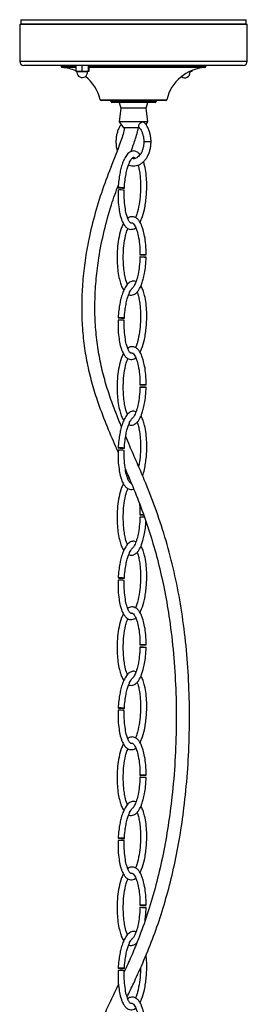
# Model space of a CAD drawing. Header units: millimetres. Extents: x 694 to 858, y 280 to 564.
# Tile 6 of 8: x 828 to 850, y 355 to 450. Entities that reach past the tile are written whole.
import ezdxf

# ---------------------------------------------------------------- set-up
doc = ezdxf.new("R2010")
doc.units = ezdxf.units.MM

msp = doc.modelspace()

# ---------------------------------------------------------------- linework, layer by layer
at = {"color": 7, "linetype": 'Continuous', "lineweight": 25}
for p, q in [((828.299, 449.705), (828.299, 446.105)), ((828.299, 449.705), (832.479, 449.705)), ((828.399, 450.134), (828.399, 449.734)), ((828.399, 450.134), (847.851, 450.134)), ((828.399, 449.734), (847.851, 449.734)), ((829.999, 449.734), (829.999, 449.705)), ((832.479, 449.705), (850.299, 449.705)), ((847.851, 450.134), (850.199, 450.134)), ((847.851, 449.734), (850.199, 449.734)), ((848.599, 449.705), (848.599, 449.734)), ((850.199, 449.734), (850.199, 450.134)), ((850.299, 446.105), (850.299, 449.705)), ((832.727, 445.705), (828.699, 445.705)), ((832.299, 445.605), (832.299, 445.599)), ((849.899, 445.705), (832.727, 445.705)), ((833.71, 445.705), (833.71, 445.126)), ((834.292, 445.705), (834.292, 445.126)), ((834.92, 445.705), (834.92, 445.126)), ((834.967, 445.705), (834.967, 445.126)), ((846.299, 445.599), (846.299, 445.605)), ((834.292, 445.126), (833.71, 445.126)), ((834.92, 445.126), (834.292, 445.126)), ((834.967, 445.126), (834.92, 445.126)), ((844.721, 445.102), (844.698, 445.102)), ((844.721, 445.113), (844.721, 445.102)), ((844.945, 445.102), (844.721, 445.102)), ((844.945, 445.211), (844.945, 445.102)), ((837.364, 442.305), (836.179, 442.305)), ((837.997, 442.105), (837.199, 442.105)), ((842.419, 442.305), (837.364, 442.305)), ((837.899, 442.105), (838.079, 441.551)), ((841.399, 442.105), (837.997, 442.105)), ((840.518, 441.551), (840.699, 442.105)), ((838.079, 441.551), (837.899, 440.237)), ((840.518, 441.551), (838.079, 441.551)), ((840.699, 440.237), (840.518, 441.551)), ((837.899, 440.237), (838.318, 439.645)), ((840.699, 440.237), (837.899, 440.237)), ((840.509, 439.968), (840.699, 440.237)), ((839.887, 439.645), (838.318, 439.645))]:
    msp.add_line(p, q, dxfattribs=at)
at = {"color": 8, "linetype": 'Continuous', "lineweight": 25}
for p, q in [((828.299, 446.105), (832.479, 446.105)), ((833.71, 445.605), (832.299, 445.605)), ((832.299, 445.599), (833.71, 445.599)), ((833.71, 445.5), (832.392, 445.5)), ((832.479, 446.105), (850.299, 446.105)), ((846.299, 445.605), (834.959, 445.605)), ((834.967, 445.599), (846.299, 445.599)), ((846.205, 445.5), (834.967, 445.5)), ((834.845, 445.082), (833.833, 445.082)), ((844.765, 445.058), (844.61, 445.058)), ((836.081, 442.382), (842.516, 442.382)), ((837.935, 442.205), (837.099, 442.205)), ((841.499, 442.205), (837.935, 442.205)), ((840.995, 438.318), (840.295, 438.318))]:
    msp.add_line(p, q, dxfattribs=at)
at = {"color": 7, "linetype": 'Continuous', "lineweight": 25, "flags": 128}
for points in [[(838.326, 433.826), (838.392, 433.827), (838.416, 433.831), (838.395, 433.838), (838.331, 433.846), (838.235, 433.854), (838.12, 433.862), (838.005, 433.867), (837.907, 433.869), (837.841, 433.868), (837.817, 433.863), (837.838, 433.857), (837.902, 433.849), (837.998, 433.84), (838.113, 433.833), (838.228, 433.828), (838.326, 433.826)], [(840.011, 427.367), (840.107, 427.366), (840.222, 427.366), (840.337, 427.365), (840.435, 427.365), (840.501, 427.364), (840.525, 427.364), (840.503, 427.365), (840.439, 427.365), (840.342, 427.365), (840.227, 427.366), (840.112, 427.366), (840.015, 427.367), (839.949, 427.367), (839.925, 427.367), (839.946, 427.367), (840.011, 427.367)], [(840.007, 427.153), (840.104, 427.152), (840.219, 427.15), (840.334, 427.147), (840.432, 427.143), (840.497, 427.14), (840.521, 427.137), (840.5, 427.135), (840.435, 427.135), (840.339, 427.136), (840.224, 427.138), (840.109, 427.142), (840.011, 427.145), (839.945, 427.149), (839.922, 427.151), (839.943, 427.153), (840.007, 427.153)], [(838.326, 421.226), (838.392, 421.227), (838.416, 421.231), (838.395, 421.238), (838.331, 421.246), (838.235, 421.254), (838.12, 421.262), (838.005, 421.267), (837.907, 421.269), (837.841, 421.268), (837.817, 421.263), (837.838, 421.257), (837.902, 421.249), (837.998, 421.24), (838.113, 421.233), (838.228, 421.228), (838.326, 421.226)], [(840.007, 414.553), (840.104, 414.552), (840.219, 414.55), (840.334, 414.547), (840.432, 414.543), (840.497, 414.54), (840.521, 414.537), (840.5, 414.535), (840.435, 414.535), (840.339, 414.536), (840.224, 414.538), (840.109, 414.542), (840.011, 414.545), (839.945, 414.549), (839.922, 414.551), (839.943, 414.553), (840.007, 414.553)], [(840.011, 414.767), (840.107, 414.766), (840.222, 414.766), (840.337, 414.765), (840.435, 414.765), (840.501, 414.764), (840.525, 414.764), (840.503, 414.765), (840.439, 414.765), (840.342, 414.765), (840.227, 414.766), (840.112, 414.766), (840.015, 414.767), (839.949, 414.767), (839.925, 414.767), (839.946, 414.767), (840.011, 414.767)], [(838.326, 408.626), (838.392, 408.627), (838.416, 408.631), (838.395, 408.638), (838.331, 408.646), (838.235, 408.654), (838.12, 408.662), (838.005, 408.667), (837.907, 408.669), (837.841, 408.668), (837.817, 408.663), (837.838, 408.657), (837.902, 408.649), (837.998, 408.64), (838.113, 408.633), (838.228, 408.628), (838.326, 408.626)], [(840.364, 401.936), (840.339, 401.936), (840.224, 401.938), (840.109, 401.942), (840.011, 401.945), (839.945, 401.949), (839.922, 401.951), (839.943, 401.953), (840.007, 401.953)], [(840.281, 402.166), (840.227, 402.166), (840.112, 402.166), (840.015, 402.167), (839.949, 402.167), (839.925, 402.167), (839.946, 402.167), (840.011, 402.167)], [(840.011, 402.167), (840.107, 402.166), (840.222, 402.166), (840.281, 402.165)], [(838.326, 396.026), (838.392, 396.027), (838.416, 396.031), (838.395, 396.038), (838.331, 396.046), (838.235, 396.054), (838.12, 396.062), (838.005, 396.067), (837.907, 396.069), (837.841, 396.068), (837.817, 396.063), (837.838, 396.057), (837.902, 396.049), (837.998, 396.04), (838.113, 396.033), (838.228, 396.028), (838.326, 396.026)], [(840.007, 389.353), (840.104, 389.352), (840.219, 389.35), (840.334, 389.347), (840.432, 389.343), (840.497, 389.34), (840.521, 389.337), (840.5, 389.335), (840.435, 389.335), (840.339, 389.336), (840.224, 389.338), (840.109, 389.342), (840.011, 389.345), (839.945, 389.349), (839.922, 389.351), (839.943, 389.353), (840.007, 389.353)], [(840.011, 389.567), (840.107, 389.566), (840.222, 389.566), (840.337, 389.565), (840.435, 389.565), (840.501, 389.564), (840.525, 389.564), (840.503, 389.565), (840.439, 389.565), (840.342, 389.565), (840.227, 389.566), (840.112, 389.566), (840.015, 389.567), (839.949, 389.567), (839.925, 389.567), (839.946, 389.567), (840.011, 389.567)], [(838.326, 383.426), (838.392, 383.427), (838.416, 383.431), (838.395, 383.438), (838.331, 383.446), (838.235, 383.454), (838.12, 383.462), (838.005, 383.467), (837.907, 383.469), (837.841, 383.468), (837.817, 383.463), (837.838, 383.457), (837.902, 383.449), (837.998, 383.44), (838.113, 383.433), (838.228, 383.428), (838.326, 383.426)], [(840.007, 376.753), (840.104, 376.752), (840.219, 376.75), (840.334, 376.747), (840.432, 376.743), (840.497, 376.74), (840.521, 376.737), (840.5, 376.735), (840.435, 376.735), (840.339, 376.736), (840.224, 376.738), (840.109, 376.742), (840.011, 376.745), (839.945, 376.749), (839.922, 376.751), (839.943, 376.753), (840.007, 376.753)], [(840.011, 376.967), (840.107, 376.966), (840.222, 376.966), (840.337, 376.965), (840.435, 376.965), (840.501, 376.964), (840.525, 376.964), (840.503, 376.965), (840.439, 376.965), (840.342, 376.965), (840.227, 376.966), (840.112, 376.966), (840.015, 376.967), (839.949, 376.967), (839.925, 376.967), (839.946, 376.967), (840.011, 376.967)], [(838.326, 370.826), (838.392, 370.827), (838.416, 370.831), (838.395, 370.838), (838.331, 370.846), (838.235, 370.854), (838.12, 370.862), (838.005, 370.867), (837.907, 370.869), (837.841, 370.868), (837.817, 370.863), (837.838, 370.857), (837.902, 370.849), (837.998, 370.84), (838.113, 370.833), (838.228, 370.828), (838.326, 370.826)], [(840.011, 364.367), (840.107, 364.366), (840.222, 364.366), (840.337, 364.365), (840.435, 364.365), (840.501, 364.364), (840.525, 364.364), (840.503, 364.365), (840.439, 364.365), (840.342, 364.365), (840.227, 364.366), (840.112, 364.366), (840.015, 364.367), (839.949, 364.367), (839.925, 364.367), (839.946, 364.367), (840.011, 364.367)], [(840.007, 364.153), (840.104, 364.152), (840.219, 364.15), (840.334, 364.147), (840.432, 364.143), (840.497, 364.14), (840.521, 364.137), (840.5, 364.135), (840.435, 364.135), (840.339, 364.136), (840.224, 364.138), (840.109, 364.142), (840.011, 364.145), (839.945, 364.149), (839.922, 364.151), (839.943, 364.153), (840.007, 364.153)], [(838.326, 358.226), (838.392, 358.227), (838.416, 358.231), (838.395, 358.238), (838.331, 358.246), (838.235, 358.254), (838.12, 358.262), (838.005, 358.267), (837.907, 358.269), (837.841, 358.268), (837.817, 358.263), (837.838, 358.257), (837.902, 358.249), (837.998, 358.24), (838.113, 358.233), (838.228, 358.228), (838.326, 358.226)]]:
    msp.add_lwpolyline(points, dxfattribs=at)
at = {"color": 7, "linetype": 'Continuous', "lineweight": 25}
for centre, radius, start, end in [((828.699, 446.105), 0.4, 180, 270), ((832.199, 445.605), 0.1, 0, 90), ((832.399, 445.599), 0.1, 180, 266.27487), ((832.128, 441.446), 4.062, 67.07867, 86.27487), ((846.469, 441.446), 4.062, 93.72513, 166.68431), ((846.199, 445.599), 0.1, 273.72513, 0), ((846.399, 445.605), 0.1, 90, 180), ((849.899, 446.105), 0.4, 270, 0), ((833.793, 445.086), 0.04, 354.59329, 90), ((834.339, 445.034), 0.508, 174.59329, 180), ((834.339, 445.034), 0.508, 180, 5.40671), ((832.128, 441.446), 4.062, 13.31569, 51.65052), ((834.885, 445.086), 0.04, 90, 185.40671), ((844.259, 445.01), 0.508, 230.18057, 5.40671), ((844.805, 445.062), 0.04, 90, 185.40671), ((836.179, 442.405), 0.1, 193.31569, 270), ((836.999, 442.205), 0.1, 0, 90), ((837.199, 442.205), 0.1, 180, 270), ((841.399, 442.205), 0.1, 270, 0), ((841.599, 442.205), 0.1, 90, 180), ((842.419, 442.405), 0.1, 270, 346.68431), ((837.985, 430.07), 3.571, 83.22698, 92.86594), ((837.985, 417.47), 3.571, 83.22698, 92.86594), ((837.985, 404.87), 3.571, 83.22698, 92.86594), ((839.898, 388.608), 13.346, 88.01634, 89.52916), ((837.985, 392.27), 3.571, 83.22698, 92.86594), ((837.985, 379.67), 3.571, 83.22698, 92.86594), ((837.985, 367.07), 3.571, 83.22698, 92.86594), ((837.985, 354.47), 3.571, 83.22698, 92.86594)]:
    msp.add_arc(centre, radius, start, end, dxfattribs=at)
for points, knots in [([(838.091, 439.965), (838.056, 439.918), (837.954, 439.781), (837.825, 439.508), (837.705, 439.16), (837.629, 438.786), (837.596, 438.4), (837.611, 438.013), (837.654, 437.692), (837.708, 437.511), (837.727, 437.45)], [0, 0, 0, 0, 0.073238, 0.2147234, 0.3570308, 0.4994256, 0.6417904, 0.784226, 0.9269067, 1, 1, 1, 1]), ([(840.34, 440.175), (840.337, 440.18), (840.323, 440.203), (840.267, 440.217), (840.179, 440.216), (840.076, 440.186), (839.972, 440.132), (839.879, 440.056), (839.812, 439.965), (839.779, 439.868), (839.784, 439.783), (839.806, 439.724), (839.83, 439.706), (839.835, 439.701)], [0, 0, 0, 0, 0.031671, 0.139272, 0.245189, 0.350325, 0.456456, 0.564209, 0.672026, 0.777627, 0.881563, 0.972666, 1, 1, 1, 1]), ([(839.814, 439.718), (839.84, 439.69), (839.918, 439.605), (840.037, 439.424), (840.156, 439.166), (840.241, 438.874), (840.287, 438.587), (840.293, 438.399), (840.295, 438.318)], [0, 0, 0, 0, 0.09514, 0.285584, 0.47577, 0.665872, 0.856427, 1, 1, 1, 1]), ([(840.995, 438.318), (840.993, 438.387), (840.99, 438.586), (840.949, 438.91), (840.858, 439.279), (840.723, 439.623), (840.552, 439.927), (840.407, 440.112), (840.325, 440.196), (840.316, 440.206)], [0, 0, 0, 0, 0.0955563, 0.2731873, 0.45141, 0.6303246, 0.8100296, 0.9778354, 1, 1, 1, 1]), ([(838.439, 439.645), (838.391, 439.449), (838.231, 438.796), (837.834, 437.725), (837.187, 436.034), (836.381, 433.958), (835.571, 431.443), (834.986, 429.052), (834.599, 426.825), (834.369, 424.793), (834.269, 422.764), (834.304, 420.758), (834.478, 418.793), (834.788, 416.884), (835.226, 415.044), (835.83, 413.073), (836.617, 410.992), (837.325, 409.331), (837.726, 408.41), (837.809, 408.219)], [0, 0, 0, 0, 0.018096, 0.060511, 0.103175, 0.183127, 0.265209, 0.347724, 0.410341, 0.472595, 0.53375, 0.593836, 0.652847, 0.711, 0.7686, 0.825851, 0.902635, 0.979722, 1, 1, 1, 1]), ([(839.049, 437.358), (839.151, 437.632), (839.402, 438.306), (839.654, 439.071), (839.752, 439.57), (839.767, 439.645)], [0, 0, 0, 0, 0.367235, 0.905023, 1, 1, 1, 1]), ([(838.816, 436.068), (838.829, 436.061), (838.931, 436.008), (839.138, 435.971), (839.425, 435.963), (839.704, 436.024), (839.968, 436.143), (840.212, 436.319), (840.432, 436.547), (840.624, 436.824), (840.78, 437.143), (840.898, 437.495), (840.97, 437.863), (840.993, 438.141), (840.995, 438.291), (840.995, 438.318)], [0, 0, 0, 0, 0.013129, 0.101112, 0.186949, 0.271747, 0.35653, 0.442568, 0.530511, 0.620224, 0.711078, 0.802429, 0.893822, 0.980509, 1, 1, 1, 1]), ([(840.295, 438.318), (840.294, 438.263), (840.291, 438.101), (840.256, 437.836), (840.179, 437.539), (840.07, 437.273), (839.934, 437.049), (839.779, 436.873), (839.616, 436.751), (839.45, 436.681), (839.296, 436.657), (839.193, 436.683), (839.146, 436.695)], [0, 0, 0, 0, 0.054304, 0.160509, 0.266446, 0.371777, 0.476452, 0.580804, 0.685539, 0.792694, 0.90616, 1, 1, 1, 1]), ([(839.926, 437.052), (839.901, 437.089), (839.817, 437.214), (839.613, 437.361), (839.367, 437.427), (839.164, 437.406), (838.934, 437.324), (838.659, 437.085), (838.416, 436.685), (838.222, 436.211), (838.079, 435.724), (837.962, 435.18), (837.868, 434.566), (837.835, 434.11), (837.817, 433.863)], [0, 0, 0, 0, 0.02895, 0.096832, 0.161913, 0.195548, 0.233849, 0.325315, 0.431071, 0.528522, 0.636925, 0.735268, 0.856344, 1, 1, 1, 1]), ([(838.416, 433.831), (838.434, 434.076), (838.467, 434.531), (838.565, 435.15), (838.68, 435.651), (838.799, 436.037), (838.913, 436.318), (839.014, 436.512), (839.097, 436.638), (839.161, 436.716), (839.217, 436.77), (839.262, 436.803), (839.306, 436.82), (839.326, 436.815), (839.367, 436.792), (839.415, 436.749), (839.445, 436.71), (839.458, 436.692)], [0, 0, 0, 0, 0.183962, 0.342709, 0.474338, 0.579378, 0.660181, 0.720354, 0.763734, 0.793831, 0.816394, 0.846844, 0.883246, 0.924037, 0.951154, 0.977607, 1, 1, 1, 1]), ([(839.738, 436.05), (839.768, 435.941), (839.85, 435.645), (839.922, 435.152), (839.972, 434.585), (839.988, 434.015), (839.971, 433.315), (839.892, 432.468), (839.735, 431.693), (839.582, 431.187), (839.503, 431.016), (839.481, 430.97)], [0, 0, 0, 0, 0.0679568, 0.1834105, 0.2867194, 0.3945601, 0.5081917, 0.6862155, 0.8805983, 0.9677291, 1, 1, 1, 1]), ([(839.927, 430.513), (839.982, 430.625), (840.172, 431.008), (840.34, 431.643), (840.473, 432.365), (840.546, 433), (840.586, 433.683), (840.585, 434.432), (840.522, 435.229), (840.418, 435.895), (840.299, 436.265), (840.261, 436.382)], [0, 0, 0, 0, 0.0665048, 0.226085, 0.3290322, 0.4335231, 0.5420965, 0.6661965, 0.8016142, 0.936745, 1, 1, 1, 1]), ([(838.14, 410.702), (837.949, 411.165), (837.536, 412.166), (836.959, 413.753), (836.435, 415.476), (836.017, 417.27), (835.725, 419.141), (835.569, 421.079), (835.555, 423.064), (835.678, 425.069), (835.957, 427.29), (836.435, 429.682), (837.08, 432.028), (837.609, 433.488), (837.839, 434.123)], [0, 0, 0, 0, 0.065218, 0.141098, 0.216605, 0.292432, 0.369449, 0.448297, 0.528987, 0.611281, 0.694386, 0.805695, 0.915594, 1, 1, 1, 1]), ([(837.807, 433.636), (837.804, 433.3), (837.798, 432.687), (837.881, 431.861), (837.996, 431.256), (838.118, 430.84), (838.224, 430.566), (838.327, 430.364), (838.455, 430.163), (838.612, 429.991), (838.823, 429.865), (839.038, 429.81), (839.255, 429.842), (839.421, 429.907), (839.491, 429.975), (839.513, 429.995)], [0, 0, 0, 0, 0.198947, 0.363594, 0.492991, 0.568925, 0.629405, 0.676817, 0.713492, 0.786661, 0.82847, 0.881124, 0.934678, 0.980442, 1, 1, 1, 1]), ([(839.138, 430.451), (839.137, 430.45), (839.117, 430.434), (839.085, 430.424), (839.065, 430.422), (839.028, 430.44), (838.979, 430.481), (838.897, 430.575), (838.767, 430.805), (838.619, 431.224), (838.489, 431.845), (838.399, 432.666), (838.404, 433.28), (838.407, 433.616)], [0, 0, 0, 0, 0.00181, 0.035954, 0.079022, 0.106825, 0.13273, 0.16363, 0.24485, 0.363656, 0.528967, 0.742909, 1, 1, 1, 1]), ([(838.322, 430.382), (838.263, 430.261), (838.073, 429.868), (837.887, 429.124), (837.748, 428.186), (837.701, 427.31), (837.717, 426.489), (837.785, 425.739), (837.902, 425.068), (838.059, 424.526), (838.2, 424.161), (838.319, 423.985), (838.361, 423.923)], [0, 0, 0, 0, 0.063712, 0.205674, 0.343321, 0.486727, 0.592632, 0.706195, 0.820573, 0.896862, 0.963591, 1, 1, 1, 1]), ([(840.525, 427.364), (840.518, 427.696), (840.506, 428.302), (840.397, 429.113), (840.263, 429.704), (840.127, 430.109), (840.01, 430.375), (839.898, 430.57), (839.76, 430.762), (839.595, 430.92), (839.389, 431.024), (839.199, 431.065), (839.001, 431.04), (838.842, 430.985), (838.769, 430.917), (838.748, 430.897)], [0, 0, 0, 0, 0.201475, 0.3681019, 0.4992206, 0.5763793, 0.6380697, 0.6866998, 0.7243956, 0.7981784, 0.8395496, 0.8850706, 0.9328662, 0.9797326, 1, 1, 1, 1]), ([(839.131, 430.444), (839.134, 430.445), (839.154, 430.457), (839.171, 430.455), (839.201, 430.448), (839.247, 430.419), (839.327, 430.345), (839.466, 430.14), (839.629, 429.745), (839.784, 429.142), (839.904, 428.326), (839.917, 427.707), (839.925, 427.367)], [0, 0, 0, 0, 0.004975, 0.043054, 0.07318, 0.099087, 0.129825, 0.211119, 0.332034, 0.503222, 0.727684, 1, 1, 1, 1]), ([(838.722, 424.51), (838.708, 424.538), (838.6, 424.747), (838.495, 425.19), (838.377, 425.836), (838.315, 426.534), (838.301, 427.355), (838.358, 428.269), (838.49, 429.06), (838.64, 429.616), (838.729, 429.83), (838.762, 429.91)], [0, 0, 0, 0, 0.018719, 0.142938, 0.24523, 0.377297, 0.517166, 0.68312, 0.86577, 0.950008, 1, 1, 1, 1]), ([(838.831, 423.504), (838.842, 423.498), (838.925, 423.457), (839.1, 423.445), (839.313, 423.492), (839.531, 423.616), (839.726, 423.815), (839.883, 424.059), (840.011, 424.317), (840.131, 424.62), (840.259, 425.041), (840.381, 425.603), (840.484, 426.317), (840.508, 426.848), (840.521, 427.137)], [0, 0, 0, 0, 0.009573, 0.067646, 0.123271, 0.171572, 0.246595, 0.319172, 0.372781, 0.443089, 0.538112, 0.661556, 0.815719, 1, 1, 1, 1]), ([(839.922, 427.152), (839.907, 426.844), (839.879, 426.283), (839.762, 425.542), (839.631, 425.014), (839.509, 424.666), (839.411, 424.45), (839.328, 424.306), (839.268, 424.215), (839.239, 424.186), (839.232, 424.178)], [0, 0, 0, 0, 0.286718, 0.522257, 0.703823, 0.806966, 0.885624, 0.943892, 0.985649, 1, 1, 1, 1]), ([(839.537, 424.762), (839.466, 424.787), (839.346, 424.828), (839.164, 424.805), (838.934, 424.725), (838.659, 424.485), (838.416, 424.085), (838.222, 423.611), (838.079, 423.124), (837.962, 422.58), (837.868, 421.966), (837.835, 421.51), (837.817, 421.263)], [0, 0, 0, 0, 0.056541, 0.094405, 0.137522, 0.240487, 0.35954, 0.469244, 0.591276, 0.701983, 0.838282, 1, 1, 1, 1]), ([(838.416, 421.231), (838.434, 421.476), (838.467, 421.931), (838.565, 422.55), (838.68, 423.051), (838.799, 423.437), (838.913, 423.718), (839.014, 423.912), (839.097, 424.038), (839.16, 424.115), (839.207, 424.161), (839.225, 424.173), (839.232, 424.178)], [0, 0, 0, 0, 0.221605, 0.412834, 0.571398, 0.697931, 0.795268, 0.867754, 0.92001, 0.956266, 0.983445, 1, 1, 1, 1]), ([(839.635, 423.742), (839.661, 423.68), (839.744, 423.489), (839.838, 423.077), (839.924, 422.554), (839.972, 421.984), (839.989, 421.415), (839.971, 420.715), (839.892, 419.868), (839.735, 419.093), (839.582, 418.587), (839.503, 418.416), (839.481, 418.37)], [0, 0, 0, 0, 0.03964, 0.123713, 0.23226, 0.329389, 0.430778, 0.537612, 0.704987, 0.887741, 0.96966, 1, 1, 1, 1]), ([(839.927, 417.913), (839.982, 418.025), (840.172, 418.408), (840.34, 419.043), (840.473, 419.765), (840.546, 420.4), (840.586, 421.083), (840.584, 421.832), (840.523, 422.629), (840.406, 423.338), (840.236, 423.886), (840.115, 424.196), (840.025, 424.317), (840.013, 424.333)], [0, 0, 0, 0, 0.060132, 0.20442, 0.297502, 0.39198, 0.490149, 0.602357, 0.724798, 0.846979, 0.924622, 0.990215, 1, 1, 1, 1]), ([(837.807, 421.036), (837.804, 420.7), (837.798, 420.087), (837.881, 419.261), (837.996, 418.656), (838.118, 418.24), (838.224, 417.966), (838.327, 417.764), (838.455, 417.563), (838.612, 417.391), (838.823, 417.265), (839.038, 417.21), (839.255, 417.242), (839.421, 417.307), (839.491, 417.375), (839.513, 417.395)], [0, 0, 0, 0, 0.198947, 0.363594, 0.492991, 0.568925, 0.629405, 0.676817, 0.713492, 0.786661, 0.82847, 0.881124, 0.934678, 0.980442, 1, 1, 1, 1]), ([(839.138, 417.851), (839.137, 417.85), (839.117, 417.834), (839.085, 417.824), (839.065, 417.822), (839.028, 417.84), (838.979, 417.881), (838.897, 417.975), (838.767, 418.205), (838.619, 418.624), (838.489, 419.245), (838.399, 420.066), (838.404, 420.68), (838.407, 421.016)], [0, 0, 0, 0, 0.00181, 0.035954, 0.079022, 0.106825, 0.13273, 0.16363, 0.24485, 0.363656, 0.528967, 0.742909, 1, 1, 1, 1]), ([(838.322, 417.782), (838.263, 417.661), (838.073, 417.268), (837.887, 416.524), (837.748, 415.586), (837.701, 414.71), (837.717, 413.889), (837.785, 413.139), (837.902, 412.468), (838.059, 411.926), (838.2, 411.561), (838.319, 411.385), (838.361, 411.323)], [0, 0, 0, 0, 0.063712, 0.205674, 0.343321, 0.486727, 0.592632, 0.706195, 0.820573, 0.896862, 0.963591, 1, 1, 1, 1]), ([(840.525, 414.764), (840.518, 415.096), (840.506, 415.702), (840.397, 416.513), (840.263, 417.104), (840.127, 417.509), (840.01, 417.775), (839.898, 417.97), (839.76, 418.162), (839.595, 418.32), (839.389, 418.424), (839.199, 418.465), (839.001, 418.44), (838.842, 418.385), (838.769, 418.317), (838.748, 418.297)], [0, 0, 0, 0, 0.201475, 0.3681019, 0.4992206, 0.5763793, 0.6380697, 0.6866998, 0.7243956, 0.7981784, 0.8395496, 0.8850706, 0.9328662, 0.9797326, 1, 1, 1, 1]), ([(839.131, 417.844), (839.134, 417.845), (839.154, 417.857), (839.171, 417.855), (839.201, 417.848), (839.247, 417.819), (839.327, 417.745), (839.466, 417.54), (839.629, 417.145), (839.784, 416.542), (839.904, 415.726), (839.917, 415.107), (839.925, 414.767)], [0, 0, 0, 0, 0.004975, 0.043054, 0.07318, 0.099087, 0.129825, 0.211119, 0.332034, 0.503222, 0.727684, 1, 1, 1, 1]), ([(838.722, 411.91), (838.708, 411.938), (838.6, 412.147), (838.495, 412.59), (838.377, 413.236), (838.315, 413.934), (838.301, 414.755), (838.358, 415.669), (838.49, 416.46), (838.64, 417.016), (838.729, 417.23), (838.762, 417.31)], [0, 0, 0, 0, 0.018719, 0.142938, 0.24523, 0.377297, 0.517166, 0.68312, 0.86577, 0.950008, 1, 1, 1, 1]), ([(838.831, 410.904), (838.842, 410.898), (838.925, 410.857), (839.1, 410.845), (839.313, 410.892), (839.531, 411.016), (839.726, 411.215), (839.883, 411.459), (840.011, 411.717), (840.131, 412.02), (840.259, 412.441), (840.381, 413.003), (840.484, 413.717), (840.508, 414.248), (840.521, 414.537)], [0, 0, 0, 0, 0.009573, 0.067646, 0.123271, 0.171572, 0.246595, 0.319172, 0.372781, 0.443089, 0.538112, 0.661556, 0.815719, 1, 1, 1, 1]), ([(839.922, 414.552), (839.907, 414.244), (839.879, 413.683), (839.762, 412.942), (839.631, 412.414), (839.508, 412.066), (839.411, 411.851), (839.328, 411.703), (839.246, 411.586), (839.179, 411.514), (839.148, 411.494), (839.142, 411.49)], [0, 0, 0, 0, 0.270529, 0.492768, 0.664082, 0.761401, 0.835618, 0.890596, 0.929995, 0.986876, 1, 1, 1, 1]), ([(839.537, 412.162), (839.466, 412.187), (839.346, 412.228), (839.164, 412.205), (838.934, 412.125), (838.659, 411.885), (838.416, 411.485), (838.222, 411.011), (838.079, 410.524), (837.962, 409.98), (837.868, 409.366), (837.835, 408.91), (837.817, 408.663)], [0, 0, 0, 0, 0.056541, 0.094405, 0.137522, 0.240487, 0.35954, 0.469244, 0.591276, 0.701983, 0.838282, 1, 1, 1, 1]), ([(838.416, 408.631), (838.434, 408.876), (838.467, 409.331), (838.565, 409.95), (838.68, 410.451), (838.799, 410.837), (838.913, 411.119), (839.014, 411.311), (839.089, 411.428), (839.13, 411.476), (839.142, 411.49)], [0, 0, 0, 0, 0.235282, 0.438313, 0.606663, 0.741006, 0.84435, 0.921309, 0.976791, 1, 1, 1, 1]), ([(839.635, 411.142), (839.661, 411.08), (839.744, 410.889), (839.838, 410.477), (839.924, 409.954), (839.972, 409.384), (839.989, 408.815), (839.969, 408.116), (839.92, 407.451), (839.822, 407.009), (839.79, 406.865)], [0, 0, 0, 0, 0.0503988, 0.1572919, 0.2953016, 0.4187936, 0.5477029, 0.6835344, 0.8963382, 1, 1, 1, 1]), ([(840.176, 405.953), (840.241, 406.152), (840.367, 406.542), (840.471, 407.166), (840.547, 407.8), (840.586, 408.483), (840.584, 409.232), (840.523, 410.029), (840.406, 410.738), (840.236, 411.286), (840.115, 411.596), (840.025, 411.717), (840.013, 411.733)], [0, 0, 0, 0, 0.108273, 0.212604, 0.318499, 0.428532, 0.554301, 0.691539, 0.828486, 0.915512, 0.989033, 1, 1, 1, 1]), ([(838.681, 355.477), (838.894, 355.923), (839.366, 356.912), (840.165, 358.659), (841.04, 360.762), (841.895, 363.158), (842.639, 365.663), (843.273, 368.273), (843.792, 370.985), (844.224, 373.958), (844.538, 377.159), (844.712, 380.572), (844.727, 383.989), (844.581, 387.387), (844.272, 390.712), (843.8, 393.933), (843.165, 397.04), (842.365, 400.024), (841.418, 402.867), (840.485, 405.24), (839.647, 407.212), (839.037, 408.598), (838.673, 409.448), (838.542, 409.753)], [0, 0, 0, 0, 0.027408, 0.060869, 0.106287, 0.152383, 0.198874, 0.246445, 0.295173, 0.344565, 0.404011, 0.462997, 0.522317, 0.581457, 0.639655, 0.696252, 0.752028, 0.80731, 0.861742, 0.915118, 0.948337, 0.981456, 1, 1, 1, 1]), ([(837.807, 408.436), (837.804, 408.1), (837.798, 407.487), (837.881, 406.661), (837.996, 406.056), (838.118, 405.64), (838.224, 405.366), (838.327, 405.164), (838.455, 404.963), (838.612, 404.791), (838.823, 404.664), (839.037, 404.614), (839.212, 404.626), (839.3, 404.669), (839.316, 404.677)], [0, 0, 0, 0, 0.2099618, 0.3837254, 0.5202863, 0.6004248, 0.6642528, 0.7142899, 0.7529961, 0.8302162, 0.87434, 0.9299089, 0.9864287, 1, 1, 1, 1]), ([(839.098, 405.23), (839.096, 405.229), (839.075, 405.218), (839.066, 405.224), (839.028, 405.24), (838.979, 405.281), (838.897, 405.375), (838.767, 405.605), (838.619, 406.024), (838.489, 406.645), (838.399, 407.466), (838.404, 408.08), (838.407, 408.416)], [0, 0, 0, 0, 0.004892, 0.049348, 0.078047, 0.104787, 0.136682, 0.220519, 0.343153, 0.513791, 0.734625, 1, 1, 1, 1]), ([(838.507, 406.614), (838.51, 406.607), (838.835, 405.861), (839.464, 404.357), (840.338, 402.067), (841.115, 399.702), (841.788, 397.25), (842.351, 394.687), (842.832, 391.831), (843.196, 388.697), (843.41, 385.292), (843.457, 381.829), (843.336, 378.337), (843.062, 375.067), (842.667, 372.056), (842.183, 369.311), (841.576, 366.651), (840.853, 364.097), (840.016, 361.675), (839.194, 359.627), (838.631, 358.403), (838.408, 357.918)], [0, 0, 0, 0, 0.000468, 0.051236, 0.102325, 0.152748, 0.203723, 0.25597, 0.309347, 0.375033, 0.441239, 0.508806, 0.577243, 0.645406, 0.701188, 0.756125, 0.810565, 0.864034, 0.916116, 0.966729, 1, 1, 1, 1]), ([(838.859, 405.773), (838.844, 405.768), (838.801, 405.753), (838.769, 405.719), (838.748, 405.697)], [0, 0, 0, 0, 0.353107, 1, 1, 1, 1]), ([(838.322, 405.182), (838.263, 405.061), (838.073, 404.668), (837.887, 403.924), (837.748, 402.986), (837.701, 402.11), (837.717, 401.289), (837.785, 400.539), (837.902, 399.868), (838.059, 399.326), (838.2, 398.961), (838.319, 398.785), (838.361, 398.723)], [0, 0, 0, 0, 0.063712, 0.205674, 0.343321, 0.486727, 0.592632, 0.706195, 0.820573, 0.896862, 0.963591, 1, 1, 1, 1]), ([(838.722, 399.31), (838.708, 399.338), (838.6, 399.547), (838.495, 399.99), (838.377, 400.636), (838.315, 401.334), (838.301, 402.155), (838.358, 403.069), (838.49, 403.86), (838.64, 404.416), (838.729, 404.63), (838.762, 404.71)], [0, 0, 0, 0, 0.018719, 0.142938, 0.24523, 0.377297, 0.517166, 0.68312, 0.86577, 0.950008, 1, 1, 1, 1]), ([(839.87, 403.248), (839.873, 403.226), (839.926, 402.873), (839.925, 402.509), (839.925, 402.167)], [0, 0, 0, 0, 0.0629644, 1, 1, 1, 1]), ([(839.922, 401.952), (839.907, 401.644), (839.879, 401.083), (839.762, 400.342), (839.631, 399.814), (839.508, 399.466), (839.411, 399.251), (839.328, 399.103), (839.246, 398.986), (839.179, 398.914), (839.148, 398.894), (839.142, 398.89)], [0, 0, 0, 0, 0.270529, 0.492768, 0.664082, 0.761401, 0.835618, 0.890596, 0.929995, 0.986876, 1, 1, 1, 1]), ([(838.831, 398.304), (838.842, 398.298), (838.925, 398.257), (839.1, 398.245), (839.313, 398.292), (839.531, 398.416), (839.726, 398.615), (839.883, 398.859), (840.011, 399.117), (840.131, 399.42), (840.259, 399.841), (840.38, 400.403), (840.468, 400.981), (840.488, 401.375), (840.495, 401.527)], [0, 0, 0, 0, 0.01049, 0.074123, 0.135075, 0.188001, 0.270209, 0.349736, 0.408479, 0.48552, 0.589641, 0.724906, 0.893832, 1, 1, 1, 1]), ([(839.537, 399.562), (839.466, 399.587), (839.346, 399.628), (839.164, 399.605), (838.934, 399.525), (838.659, 399.285), (838.416, 398.885), (838.222, 398.411), (838.079, 397.924), (837.962, 397.38), (837.868, 396.766), (837.835, 396.31), (837.817, 396.063)], [0, 0, 0, 0, 0.056541, 0.094405, 0.137522, 0.240487, 0.35954, 0.469244, 0.591276, 0.701983, 0.838282, 1, 1, 1, 1]), ([(838.416, 396.031), (838.434, 396.276), (838.467, 396.731), (838.565, 397.35), (838.68, 397.851), (838.799, 398.237), (838.913, 398.519), (839.014, 398.711), (839.089, 398.828), (839.13, 398.876), (839.142, 398.89)], [0, 0, 0, 0, 0.235282, 0.438313, 0.606663, 0.741006, 0.84435, 0.921309, 0.976791, 1, 1, 1, 1]), ([(839.927, 392.713), (839.982, 392.825), (840.172, 393.208), (840.34, 393.843), (840.473, 394.565), (840.546, 395.2), (840.586, 395.883), (840.584, 396.632), (840.523, 397.429), (840.406, 398.138), (840.236, 398.686), (840.115, 398.996), (840.025, 399.117), (840.013, 399.133)], [0, 0, 0, 0, 0.060132, 0.20442, 0.297502, 0.39198, 0.490149, 0.602357, 0.724798, 0.846979, 0.924622, 0.990215, 1, 1, 1, 1]), ([(839.635, 398.542), (839.661, 398.48), (839.744, 398.289), (839.838, 397.877), (839.924, 397.354), (839.972, 396.784), (839.989, 396.215), (839.971, 395.515), (839.892, 394.668), (839.735, 393.893), (839.582, 393.387), (839.503, 393.216), (839.481, 393.17)], [0, 0, 0, 0, 0.03964, 0.123713, 0.23226, 0.329389, 0.430778, 0.537612, 0.704987, 0.887741, 0.96966, 1, 1, 1, 1]), ([(837.807, 395.836), (837.804, 395.5), (837.798, 394.887), (837.881, 394.061), (837.996, 393.456), (838.118, 393.04), (838.224, 392.766), (838.327, 392.564), (838.455, 392.363), (838.612, 392.191), (838.823, 392.065), (839.038, 392.01), (839.255, 392.042), (839.421, 392.107), (839.491, 392.175), (839.513, 392.195)], [0, 0, 0, 0, 0.198947, 0.363594, 0.492991, 0.568925, 0.629405, 0.676817, 0.713492, 0.786661, 0.82847, 0.881124, 0.934678, 0.980442, 1, 1, 1, 1]), ([(839.138, 392.651), (839.137, 392.65), (839.117, 392.634), (839.085, 392.624), (839.065, 392.622), (839.028, 392.64), (838.979, 392.681), (838.897, 392.775), (838.767, 393.005), (838.619, 393.424), (838.489, 394.045), (838.399, 394.866), (838.404, 395.48), (838.407, 395.816)], [0, 0, 0, 0, 0.00181, 0.035954, 0.079022, 0.106825, 0.13273, 0.16363, 0.24485, 0.363656, 0.528967, 0.742909, 1, 1, 1, 1]), ([(840.525, 389.564), (840.518, 389.896), (840.506, 390.502), (840.397, 391.313), (840.263, 391.904), (840.127, 392.309), (840.01, 392.575), (839.898, 392.77), (839.76, 392.962), (839.595, 393.12), (839.389, 393.224), (839.199, 393.265), (839.001, 393.24), (838.842, 393.185), (838.769, 393.117), (838.748, 393.097)], [0, 0, 0, 0, 0.201475, 0.368102, 0.499221, 0.576379, 0.63807, 0.6867, 0.724396, 0.798178, 0.83955, 0.885071, 0.932866, 0.979733, 1, 1, 1, 1]), ([(838.322, 392.582), (838.263, 392.461), (838.073, 392.068), (837.887, 391.324), (837.748, 390.386), (837.701, 389.51), (837.717, 388.689), (837.785, 387.939), (837.902, 387.268), (838.059, 386.726), (838.2, 386.361), (838.319, 386.185), (838.361, 386.123)], [0, 0, 0, 0, 0.063712, 0.205674, 0.343321, 0.486727, 0.592632, 0.706195, 0.820573, 0.896862, 0.963591, 1, 1, 1, 1]), ([(838.722, 386.71), (838.708, 386.738), (838.6, 386.947), (838.495, 387.39), (838.377, 388.036), (838.315, 388.734), (838.301, 389.555), (838.358, 390.469), (838.49, 391.26), (838.64, 391.816), (838.729, 392.03), (838.762, 392.11)], [0, 0, 0, 0, 0.018719, 0.142938, 0.24523, 0.377297, 0.517166, 0.68312, 0.86577, 0.950008, 1, 1, 1, 1]), ([(839.131, 392.644), (839.134, 392.645), (839.154, 392.657), (839.171, 392.655), (839.201, 392.648), (839.247, 392.619), (839.327, 392.545), (839.466, 392.34), (839.629, 391.945), (839.784, 391.342), (839.904, 390.526), (839.917, 389.907), (839.925, 389.567)], [0, 0, 0, 0, 0.004975, 0.043054, 0.07318, 0.099087, 0.129825, 0.211119, 0.332034, 0.503222, 0.727684, 1, 1, 1, 1]), ([(838.831, 385.704), (838.842, 385.698), (838.925, 385.657), (839.1, 385.645), (839.313, 385.692), (839.531, 385.816), (839.726, 386.015), (839.883, 386.259), (840.011, 386.517), (840.131, 386.82), (840.259, 387.241), (840.381, 387.803), (840.484, 388.517), (840.508, 389.048), (840.521, 389.337)], [0, 0, 0, 0, 0.009573, 0.067646, 0.123271, 0.171572, 0.246595, 0.319172, 0.372781, 0.443089, 0.538112, 0.661556, 0.815719, 1, 1, 1, 1]), ([(839.922, 389.352), (839.907, 389.044), (839.879, 388.483), (839.762, 387.742), (839.631, 387.214), (839.508, 386.866), (839.411, 386.651), (839.328, 386.503), (839.246, 386.386), (839.179, 386.314), (839.148, 386.294), (839.142, 386.29)], [0, 0, 0, 0, 0.270529, 0.492768, 0.664082, 0.761401, 0.835618, 0.890596, 0.929995, 0.986876, 1, 1, 1, 1]), ([(839.537, 386.962), (839.466, 386.987), (839.346, 387.028), (839.164, 387.005), (838.934, 386.925), (838.659, 386.685), (838.416, 386.285), (838.222, 385.811), (838.079, 385.324), (837.962, 384.78), (837.868, 384.166), (837.835, 383.71), (837.817, 383.463)], [0, 0, 0, 0, 0.0565412, 0.0944049, 0.1375221, 0.2404873, 0.3595398, 0.4692435, 0.5912761, 0.7019833, 0.8382819, 1, 1, 1, 1]), ([(838.416, 383.431), (838.434, 383.676), (838.467, 384.131), (838.565, 384.75), (838.68, 385.251), (838.799, 385.637), (838.913, 385.919), (839.014, 386.111), (839.089, 386.228), (839.13, 386.276), (839.142, 386.29)], [0, 0, 0, 0, 0.235282, 0.438313, 0.606663, 0.741006, 0.84435, 0.921309, 0.976791, 1, 1, 1, 1]), ([(839.927, 380.113), (839.982, 380.225), (840.172, 380.608), (840.34, 381.243), (840.473, 381.965), (840.546, 382.6), (840.586, 383.283), (840.584, 384.032), (840.523, 384.829), (840.406, 385.538), (840.236, 386.086), (840.115, 386.396), (840.025, 386.517), (840.013, 386.533)], [0, 0, 0, 0, 0.060132, 0.20442, 0.297502, 0.39198, 0.490149, 0.602357, 0.724798, 0.846979, 0.924622, 0.990215, 1, 1, 1, 1]), ([(839.635, 385.942), (839.661, 385.88), (839.744, 385.689), (839.838, 385.277), (839.924, 384.754), (839.972, 384.184), (839.989, 383.615), (839.971, 382.915), (839.892, 382.068), (839.735, 381.293), (839.582, 380.787), (839.503, 380.616), (839.481, 380.57)], [0, 0, 0, 0, 0.03964, 0.123713, 0.23226, 0.329389, 0.430778, 0.537612, 0.704987, 0.887741, 0.96966, 1, 1, 1, 1]), ([(837.807, 383.236), (837.804, 382.9), (837.798, 382.287), (837.881, 381.461), (837.996, 380.856), (838.118, 380.44), (838.224, 380.166), (838.327, 379.964), (838.455, 379.763), (838.612, 379.591), (838.823, 379.465), (839.038, 379.41), (839.255, 379.442), (839.421, 379.507), (839.491, 379.575), (839.513, 379.595)], [0, 0, 0, 0, 0.198947, 0.363594, 0.492991, 0.568925, 0.629405, 0.676817, 0.713492, 0.786661, 0.82847, 0.881124, 0.934678, 0.980442, 1, 1, 1, 1]), ([(839.138, 380.051), (839.137, 380.05), (839.117, 380.034), (839.085, 380.024), (839.065, 380.022), (839.028, 380.04), (838.979, 380.081), (838.897, 380.175), (838.767, 380.405), (838.619, 380.824), (838.489, 381.445), (838.399, 382.266), (838.404, 382.88), (838.407, 383.216)], [0, 0, 0, 0, 0.00181, 0.035954, 0.079022, 0.106825, 0.13273, 0.16363, 0.24485, 0.363656, 0.528967, 0.742909, 1, 1, 1, 1]), ([(840.525, 376.964), (840.518, 377.296), (840.506, 377.902), (840.397, 378.713), (840.263, 379.304), (840.127, 379.709), (840.01, 379.975), (839.898, 380.17), (839.76, 380.362), (839.595, 380.52), (839.389, 380.624), (839.199, 380.665), (839.001, 380.64), (838.842, 380.585), (838.769, 380.517), (838.748, 380.497)], [0, 0, 0, 0, 0.201475, 0.368102, 0.499221, 0.576379, 0.63807, 0.6867, 0.724396, 0.798178, 0.83955, 0.885071, 0.932866, 0.979733, 1, 1, 1, 1]), ([(838.322, 379.982), (838.263, 379.861), (838.073, 379.468), (837.887, 378.724), (837.748, 377.786), (837.701, 376.91), (837.717, 376.089), (837.785, 375.339), (837.902, 374.668), (838.059, 374.126), (838.2, 373.761), (838.319, 373.585), (838.361, 373.523)], [0, 0, 0, 0, 0.063712, 0.205674, 0.343321, 0.486727, 0.592632, 0.706195, 0.820573, 0.896862, 0.963591, 1, 1, 1, 1]), ([(839.131, 380.044), (839.134, 380.045), (839.154, 380.057), (839.171, 380.055), (839.201, 380.048), (839.247, 380.019), (839.327, 379.945), (839.466, 379.74), (839.629, 379.345), (839.784, 378.742), (839.904, 377.926), (839.917, 377.307), (839.925, 376.967)], [0, 0, 0, 0, 0.004975, 0.043054, 0.07318, 0.099087, 0.129825, 0.211119, 0.332034, 0.503222, 0.727684, 1, 1, 1, 1]), ([(838.722, 374.11), (838.708, 374.138), (838.6, 374.347), (838.495, 374.79), (838.377, 375.436), (838.315, 376.134), (838.301, 376.955), (838.358, 377.869), (838.49, 378.66), (838.64, 379.216), (838.729, 379.43), (838.762, 379.51)], [0, 0, 0, 0, 0.018719, 0.142938, 0.24523, 0.377297, 0.517166, 0.68312, 0.86577, 0.950008, 1, 1, 1, 1]), ([(838.831, 373.104), (838.842, 373.098), (838.925, 373.057), (839.1, 373.045), (839.313, 373.092), (839.531, 373.216), (839.726, 373.415), (839.883, 373.659), (840.011, 373.917), (840.131, 374.22), (840.259, 374.641), (840.381, 375.203), (840.484, 375.917), (840.508, 376.448), (840.521, 376.737)], [0, 0, 0, 0, 0.009573, 0.067646, 0.123271, 0.171572, 0.246595, 0.319172, 0.372781, 0.443089, 0.538112, 0.661556, 0.815719, 1, 1, 1, 1]), ([(839.922, 376.752), (839.907, 376.444), (839.879, 375.883), (839.762, 375.142), (839.631, 374.614), (839.508, 374.266), (839.411, 374.051), (839.328, 373.903), (839.246, 373.786), (839.179, 373.714), (839.148, 373.694), (839.142, 373.69)], [0, 0, 0, 0, 0.270529, 0.492768, 0.664082, 0.761401, 0.835618, 0.890596, 0.929995, 0.986876, 1, 1, 1, 1]), ([(839.537, 374.362), (839.466, 374.387), (839.346, 374.428), (839.164, 374.405), (838.934, 374.325), (838.659, 374.085), (838.416, 373.685), (838.222, 373.211), (838.079, 372.724), (837.962, 372.18), (837.868, 371.566), (837.835, 371.11), (837.817, 370.863)], [0, 0, 0, 0, 0.056541, 0.094405, 0.137522, 0.240487, 0.35954, 0.469244, 0.591276, 0.701983, 0.838282, 1, 1, 1, 1]), ([(839.927, 367.513), (839.982, 367.625), (840.172, 368.008), (840.34, 368.643), (840.473, 369.365), (840.546, 370), (840.586, 370.683), (840.584, 371.432), (840.523, 372.229), (840.406, 372.938), (840.236, 373.486), (840.115, 373.796), (840.025, 373.917), (840.013, 373.933)], [0, 0, 0, 0, 0.060132, 0.20442, 0.297502, 0.39198, 0.490149, 0.602357, 0.724798, 0.846979, 0.924622, 0.990215, 1, 1, 1, 1]), ([(838.416, 370.831), (838.434, 371.076), (838.467, 371.531), (838.565, 372.15), (838.68, 372.651), (838.799, 373.037), (838.913, 373.319), (839.014, 373.511), (839.089, 373.628), (839.13, 373.676), (839.142, 373.69)], [0, 0, 0, 0, 0.235282, 0.438313, 0.606663, 0.741006, 0.84435, 0.921309, 0.976791, 1, 1, 1, 1]), ([(839.635, 373.342), (839.661, 373.28), (839.744, 373.089), (839.838, 372.677), (839.924, 372.154), (839.972, 371.584), (839.989, 371.015), (839.971, 370.315), (839.892, 369.468), (839.735, 368.693), (839.582, 368.187), (839.503, 368.016), (839.481, 367.97)], [0, 0, 0, 0, 0.03964, 0.123713, 0.23226, 0.329389, 0.430778, 0.537612, 0.704987, 0.887741, 0.96966, 1, 1, 1, 1]), ([(837.807, 370.636), (837.804, 370.3), (837.798, 369.687), (837.881, 368.861), (837.996, 368.256), (838.118, 367.84), (838.224, 367.566), (838.327, 367.364), (838.455, 367.163), (838.612, 366.991), (838.823, 366.865), (839.038, 366.81), (839.255, 366.842), (839.421, 366.907), (839.491, 366.975), (839.513, 366.995)], [0, 0, 0, 0, 0.198947, 0.363594, 0.492991, 0.568925, 0.629405, 0.676817, 0.713492, 0.786661, 0.82847, 0.881124, 0.934678, 0.980442, 1, 1, 1, 1]), ([(839.138, 367.451), (839.137, 367.45), (839.117, 367.434), (839.085, 367.424), (839.065, 367.422), (839.028, 367.44), (838.979, 367.481), (838.897, 367.575), (838.767, 367.805), (838.619, 368.224), (838.489, 368.845), (838.399, 369.666), (838.404, 370.28), (838.407, 370.616)], [0, 0, 0, 0, 0.00181, 0.035954, 0.079022, 0.106825, 0.13273, 0.16363, 0.24485, 0.363656, 0.528967, 0.742909, 1, 1, 1, 1]), ([(838.322, 367.382), (838.263, 367.261), (838.073, 366.868), (837.887, 366.124), (837.748, 365.186), (837.701, 364.31), (837.717, 363.489), (837.785, 362.739), (837.902, 362.068), (838.059, 361.526), (838.2, 361.161), (838.319, 360.985), (838.361, 360.923)], [0, 0, 0, 0, 0.063712, 0.205674, 0.343321, 0.486727, 0.592632, 0.706195, 0.820573, 0.896862, 0.963591, 1, 1, 1, 1]), ([(840.525, 364.364), (840.518, 364.696), (840.506, 365.302), (840.397, 366.113), (840.263, 366.704), (840.127, 367.109), (840.01, 367.375), (839.898, 367.57), (839.76, 367.762), (839.595, 367.92), (839.389, 368.024), (839.199, 368.065), (839.001, 368.04), (838.842, 367.985), (838.769, 367.917), (838.748, 367.897)], [0, 0, 0, 0, 0.201475, 0.368102, 0.499221, 0.576379, 0.63807, 0.6867, 0.724396, 0.798178, 0.83955, 0.885071, 0.932866, 0.979733, 1, 1, 1, 1]), ([(839.131, 367.444), (839.134, 367.445), (839.154, 367.457), (839.171, 367.455), (839.201, 367.448), (839.247, 367.419), (839.327, 367.345), (839.466, 367.14), (839.629, 366.745), (839.784, 366.142), (839.904, 365.326), (839.917, 364.707), (839.925, 364.367)], [0, 0, 0, 0, 0.004975, 0.043054, 0.07318, 0.099087, 0.129825, 0.211119, 0.332034, 0.503222, 0.727684, 1, 1, 1, 1]), ([(838.722, 361.51), (838.708, 361.538), (838.6, 361.747), (838.495, 362.19), (838.377, 362.836), (838.315, 363.534), (838.301, 364.355), (838.358, 365.269), (838.49, 366.06), (838.64, 366.616), (838.729, 366.83), (838.762, 366.91)], [0, 0, 0, 0, 0.018719, 0.142938, 0.24523, 0.377297, 0.517166, 0.68312, 0.86577, 0.950008, 1, 1, 1, 1]), ([(839.922, 364.152), (839.907, 363.844), (839.879, 363.283), (839.762, 362.542), (839.631, 362.014), (839.509, 361.666), (839.411, 361.45), (839.328, 361.306), (839.268, 361.215), (839.239, 361.186), (839.232, 361.178)], [0, 0, 0, 0, 0.286718, 0.522257, 0.703823, 0.806966, 0.885624, 0.943892, 0.985649, 1, 1, 1, 1]), ([(840.412, 362.89), (840.432, 363.017), (840.495, 363.428), (840.511, 363.847), (840.521, 364.137)], [0, 0, 0, 0, 0.3091879, 1, 1, 1, 1]), ([(839.537, 361.762), (839.466, 361.787), (839.346, 361.828), (839.164, 361.805), (838.934, 361.725), (838.659, 361.485), (838.416, 361.085), (838.222, 360.611), (838.079, 360.124), (837.962, 359.58), (837.868, 358.966), (837.835, 358.51), (837.817, 358.263)], [0, 0, 0, 0, 0.056541, 0.094405, 0.137522, 0.240487, 0.35954, 0.469244, 0.591276, 0.701983, 0.838282, 1, 1, 1, 1]), ([(838.416, 358.231), (838.434, 358.476), (838.467, 358.931), (838.565, 359.55), (838.68, 360.051), (838.799, 360.437), (838.913, 360.718), (839.014, 360.912), (839.097, 361.038), (839.16, 361.115), (839.207, 361.161), (839.225, 361.173), (839.232, 361.178)], [0, 0, 0, 0, 0.221605, 0.412834, 0.571398, 0.697931, 0.795268, 0.867754, 0.92001, 0.956266, 0.983445, 1, 1, 1, 1]), ([(838.831, 360.504), (838.842, 360.498), (838.925, 360.457), (839.1, 360.445), (839.312, 360.493), (839.488, 360.586), (839.571, 360.676), (839.608, 360.715)], [0, 0, 0, 0, 0.045762, 0.323368, 0.589274, 0.820168, 1, 1, 1, 1]), ([(839.927, 354.913), (839.982, 355.025), (840.172, 355.408), (840.34, 356.043), (840.473, 356.765), (840.546, 357.4), (840.585, 358.083), (840.588, 358.808), (840.541, 359.306), (840.517, 359.554)], [0, 0, 0, 0, 0.0842402, 0.2863768, 0.4167777, 0.5491339, 0.6866614, 0.843856, 1, 1, 1, 1]), ([(837.807, 358.036), (837.804, 357.7), (837.798, 357.087), (837.881, 356.261), (837.996, 355.656), (838.118, 355.24), (838.224, 354.966), (838.327, 354.764), (838.455, 354.563), (838.612, 354.391), (838.823, 354.265), (839.038, 354.21), (839.255, 354.242), (839.421, 354.307), (839.491, 354.375), (839.513, 354.395)], [0, 0, 0, 0, 0.198947, 0.363594, 0.492991, 0.568925, 0.629405, 0.676817, 0.713492, 0.786661, 0.82847, 0.881124, 0.934678, 0.980442, 1, 1, 1, 1]), ([(839.138, 354.851), (839.137, 354.85), (839.117, 354.834), (839.085, 354.824), (839.065, 354.822), (839.028, 354.84), (838.979, 354.881), (838.897, 354.975), (838.767, 355.205), (838.619, 355.624), (838.489, 356.245), (838.399, 357.066), (838.404, 357.68), (838.407, 358.016)], [0, 0, 0, 0, 0.00181, 0.035954, 0.079022, 0.106825, 0.13273, 0.16363, 0.24485, 0.363656, 0.528967, 0.742909, 1, 1, 1, 1]), ([(839.979, 358.273), (839.977, 358.125), (839.97, 357.665), (839.891, 356.868), (839.735, 356.093), (839.582, 355.587), (839.503, 355.416), (839.481, 355.37)], [0, 0, 0, 0, 0.146795, 0.455637, 0.792858, 0.944015, 1, 1, 1, 1]), ([(837.85, 356.709), (837.59, 356.165), (836.996, 354.92), (836.168, 353.131), (835.446, 351.282), (834.981, 349.724), (834.691, 348.29), (834.536, 347), (834.485, 345.657), (834.549, 344.267), (834.729, 342.837), (835.028, 341.365), (835.446, 339.863), (835.973, 338.355), (836.573, 336.883), (837.145, 335.639), (837.499, 334.888), (837.634, 334.601)], [0, 0, 0, 0, 0.080791, 0.184866, 0.262836, 0.341474, 0.394816, 0.449357, 0.50546, 0.563466, 0.623489, 0.68628, 0.752657, 0.821441, 0.890845, 0.958243, 1, 1, 1, 1]), ([(840.525, 351.764), (840.518, 352.096), (840.506, 352.702), (840.397, 353.513), (840.263, 354.104), (840.127, 354.509), (840.01, 354.775), (839.898, 354.97), (839.76, 355.162), (839.595, 355.32), (839.389, 355.424), (839.199, 355.465), (839.001, 355.44), (838.842, 355.385), (838.769, 355.317), (838.748, 355.297)], [0, 0, 0, 0, 0.201475, 0.368102, 0.499221, 0.576379, 0.63807, 0.6867, 0.724396, 0.798178, 0.83955, 0.885071, 0.932866, 0.979733, 1, 1, 1, 1]), ([(839.131, 354.844), (839.134, 354.845), (839.154, 354.857), (839.171, 354.855), (839.201, 354.848), (839.247, 354.819), (839.327, 354.745), (839.466, 354.54), (839.629, 354.145), (839.784, 353.542), (839.904, 352.726), (839.917, 352.107), (839.925, 351.767)], [0, 0, 0, 0, 0.004975, 0.043054, 0.07318, 0.099087, 0.129825, 0.211119, 0.332034, 0.503222, 0.727684, 1, 1, 1, 1])]:
    msp.add_open_spline(points, degree=3, knots=knots, dxfattribs=at)

doc.saveas('drawing.dxf')
